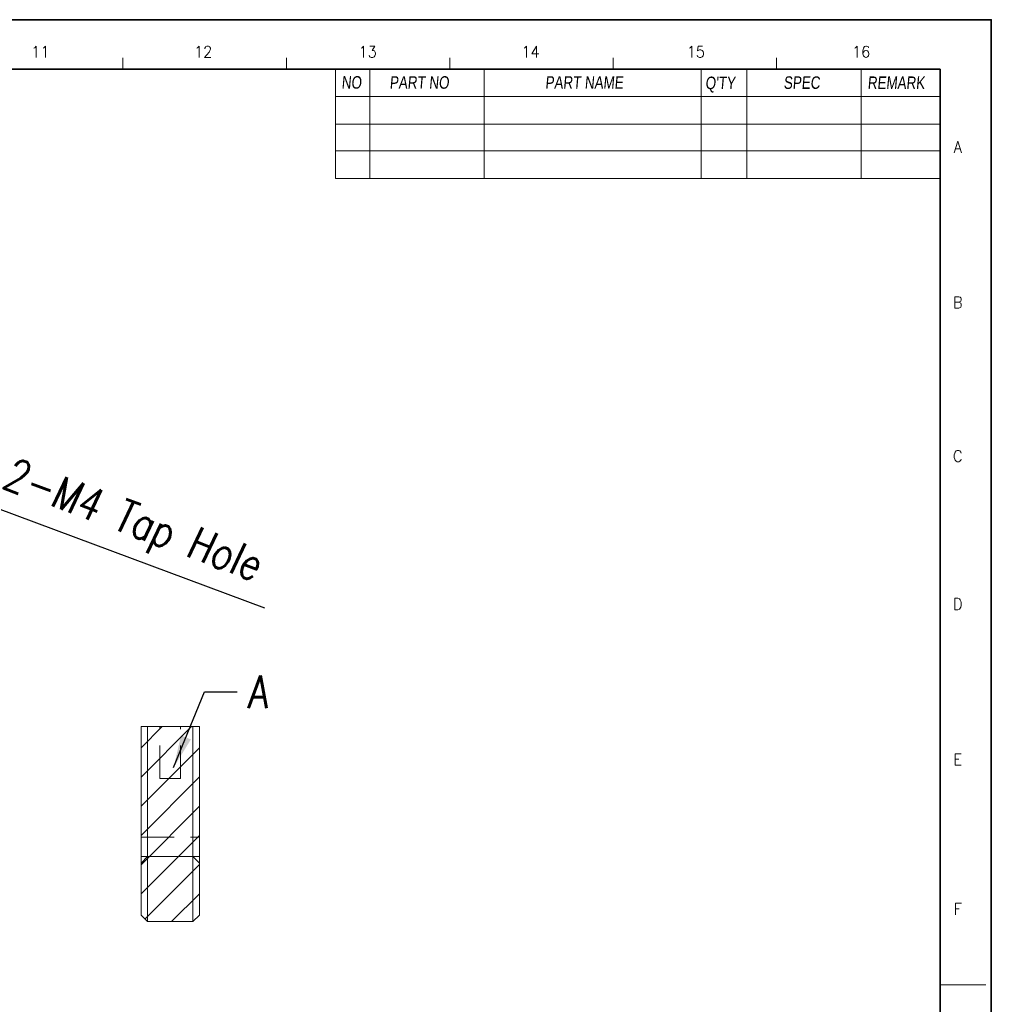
# Model space of a CAD drawing. Header units: millimetres. Extents: x 4065 to 8083, y -652 to 5416.
# Tile 191 of 256: x 4415 to 4564, y 4248 to 4399. Entities that reach past the tile are written whole.
import ezdxf
from ezdxf.enums import TextEntityAlignment as Align

# ---------------------------------------------------------------- set-up
doc = ezdxf.new("R2010")
doc.units = ezdxf.units.MM
doc.header["$LTSCALE"] = 0.8
doc.header["$PDMODE"] = 3
doc.header["$PDSIZE"] = 0.3125
doc.linetypes.add('HIDDEN', pattern=[9.525, 6.35, -3.175])
doc.layers.get('0').update_dxf_attribs({"linetype": 'CONTINUOUS', "lineweight": 0})
doc.layers.get('Defpoints').update_dxf_attribs({"linetype": 'CONTINUOUS', "lineweight": 0})
doc.layers.add('2', color=3, linetype='CONTINUOUS', lineweight=0)
doc.layers.add('3', color=5, linetype='HIDDEN', lineweight=0)
doc.styles.get("Standard").update_dxf_attribs({"font": 'romans.shx', "width": 0.8, "oblique": 5, "bigfont": 'whgtxt.shx'})
doc.dimstyles.get("Standard").update_dxf_attribs({"dimtxt": 2.5, "dimasz": 2.5, "dimexe": 0.8, "dimexo": 0.8, "dimgap": 0.8, "dimtad": 1, "dimdsep": 46, "dimtxsty": 'Standard', "dimcen": 0, "dimclrd": 3, "dimclre": 3, "dimclrt": 3, "dimazin": 0, "dimtp": 0.001, "dimtm": 0.001, "dimtfac": 1, "dimtmove": 0, "dimatfit": 3, "dimfxl": 0, "dimtolj": 1, "dimarcsym": 0})

# ---------------------------------------------------------------- blocks, each defined once
blk = doc.blocks.new('*D1021')
at = {"layer": '2', "color": 3, "lineweight": -2}
for p, q in [((4387.82, 4332.84), (4383.13, 4334.58)), ((4392.5, 4331.09), (4395.5, 4329.98)), ((4452.34, 4308.81), (4400.19, 4328.23))]:
    blk.add_line(p, q, dxfattribs=at)
at = {"layer": '2', "color": 3}
for points in [[(4388.11, 4333.62), (4387.52, 4332.06), (4392.5, 4331.09)], [(4400.48, 4329.01), (4399.89, 4327.45), (4395.5, 4329.98)]]:
    blk.add_solid(points, dxfattribs=at)
at = {"layer": 'Defpoints', "color": 0}
for p in [(4392.5, 4331.09), (4395.5, 4329.98)]:
    blk.add_point(p, dxfattribs=at)
at = {"layer": '2', "color": 3, "insert": (4431.74, 4321.74), "char_height": 5, "attachment_point": 5, "rotation": 339.5736}
blk.add_mtext('\\A1;2-M4 Tap Hole', dxfattribs=at)

msp = doc.modelspace()

# ---------------------------------------------------------------- hatches: boundary and pattern name
h = msp.add_hatch()
h.set_pattern_fill('ANSI31', color=6)
h.set_pattern_definition([(45, (-5318.4326, -291.7518), (-2.245064, 2.245064), [])])
h.paths.add_polyline_path([(4442.265, 4290.594), (4442.265, 4261.594), (4441.265, 4260.594), (4434.265, 4260.594), (4433.265, 4261.594), (4433.265, 4290.594)])

# ---------------------------------------------------------------- linework, layer by layer
at = {"color": 7, "linetype": 'Continuous'}
for p, q in [((4430.484, 4391.74), (4430.484, 4393.499)), ((4455.637, 4391.74), (4455.637, 4393.499)), ((4480.79, 4391.74), (4480.79, 4393.499)), ((4505.943, 4391.74), (4505.943, 4393.499)), ((4531.096, 4391.74), (4531.096, 4393.499)), ((4556.249, 4250.848), (4563.285, 4250.848))]:
    msp.add_line(p, q, dxfattribs=at)
at = {"color": 7, "linetype": 'Continuous', "lineweight": 35}
for p in [(4153.8, 4391.74), (4556.249, 4109.955)]:
    msp.add_line(p, (4556.249, 4391.74), dxfattribs=at)
for p, q in [((4463.2, 4391.74), (4463.2, 4374.928)), ((4468.477, 4391.74), (4468.477, 4374.928)), ((4463.2, 4374.928), (4556.249, 4374.928)), ((4433.265, 4261.594), (4433.265, 4290.594)), ((4433.265, 4290.594), (4442.265, 4290.594)), ((4434.265, 4260.594), (4434.265, 4290.594)), ((4441.265, 4290.594), (4441.265, 4260.594)), ((4442.265, 4290.594), (4442.265, 4261.594)), ((4442.265, 4270.594), (4433.265, 4270.594)), ((4433.265, 4261.594), (4434.265, 4260.594)), ((4442.265, 4261.594), (4441.265, 4260.594)), ((4434.265, 4260.594), (4441.265, 4260.594))]:
    msp.add_line(p, q)
at = {"color": 7}
for p, q in [((4486.067, 4391.74), (4486.067, 4374.928)), ((4519.487, 4391.74), (4519.487, 4374.928)), ((4526.523, 4391.74), (4526.523, 4374.928)), ((4544.112, 4391.74), (4544.112, 4374.928)), ((4463.2, 4387.518), (4556.249, 4387.518)), ((4463.2, 4383.297), (4556.249, 4383.297)), ((4463.2, 4379.15), (4556.249, 4379.15))]:
    msp.add_line(p, q, dxfattribs=at)
at = {"color": 7, "linetype": 'Continuous', "lineweight": 35}
msp.add_lwpolyline([(4144.145, 4399.348), (4144.145, 4102.348), (4564.145, 4102.348), (4564.145, 4399.348)], close=True, dxfattribs=at)
at = {"layer": '3'}
for p, q in [((4436.165, 4282.594), (4436.165, 4290.594)), ((4439.365, 4282.594), (4439.365, 4290.594)), ((4436.166, 4282.594), (4439.364, 4282.594)), ((4433.265, 4273.594), (4442.265, 4273.594)), ((4434.265, 4270.594), (4433.265, 4269.594)), ((4442.265, 4269.594), (4441.265, 4270.594))]:
    msp.add_line(p, q, dxfattribs=at)

# ---------------------------------------------------------------- texts
at = {"color": 7, "linetype": 'Continuous', "width": 0.933333}
for s, p in [('11', (4417.766, 4394.413)), ('12', (4442.829, 4394.413)), ('13', (4468.149, 4394.413)), ('14', (4493.212, 4394.413)), ('15', (4518.66, 4394.413)), ('16', (4544.109, 4394.413)), ('A', (4558.977, 4379.761)), ('B', (4558.977, 4355.855)), ('C', (4558.977, 4332.206)), ('D', (4558.977, 4309.456)), ('E', (4558.977, 4285.55)), ('F', (4558.977, 4262.544))]:
    msp.add_text(s, height=1.759, dxfattribs=at).set_placement(p, align=Align.MIDDLE_CENTER)
at = {"linetype": 'Continuous', "char_height": 1.92627, "attachment_point": 1}
for s, insert in [('{\\fㅁㅌㅈㅂ|b0|i0|c129|p50;NO}', (4464.111, 4390.665)), ('{\\fㅁㅌㅈㅂ|b0|i0|c129|p50;PART NO}', (4471.512, 4390.653)), ('{\\fㅁㅌㅈㅂ|b0|i0|c129|p50;PART NAME}', (4495.466, 4390.653)), ("{\\fㅁㅌㅈㅂ|b0|i0|c129|p50;Q'TY}", (4520.109, 4390.59)), ('{\\fㅁㅌㅈㅂ|b0|i0|c129|p50;SPEC}', (4532.157, 4390.632)), ('{\\fㅁㅌㅈㅂ|b0|i0|c129|p50;REMARK}', (4545.076, 4390.611))]:
    msp.add_mtext(s, dxfattribs=dict(at, insert=insert))
at = {"layer": '2', "color": 3, "insert": (4449.655, 4298.443), "char_height": 5, "width": 47.61908, "attachment_point": 1}
msp.add_mtext('A', dxfattribs=at)

# ---------------------------------------------------------------- dimensions: what is measured, and where the dimension line sits
at = {"layer": '2'}
dim = msp.add_diameter_dim_2p(p1=(4392.501, 4331.094), p2=(4395.5, 4329.977), text='2-M4 Tap Hole', dimstyle='Standard', override={"dimscale": 2, "dimazin": 2}, dxfattribs=at)
dim.commit()
dim.dimension.update_dxf_attribs({"geometry": '*D1021', "text_midpoint": (4430.021, 4317.121), "dimtype": 163})

# ---------------------------------------------------------------- leaders
at = {"layer": '2', "annotation_type": 0, "has_hookline": 1, "hookline_direction": 0, "text_width": 3.048}
msp.add_leader([(4438.287, 4284.314), (4443.055, 4295.943), (4448.055, 4295.943)], dimstyle='Standard', override={"dimscale": 2, "dimgap": 0.8, "dimtad": 0, "dimazin": 2}, dxfattribs=at)

doc.saveas('drawing.dxf')
